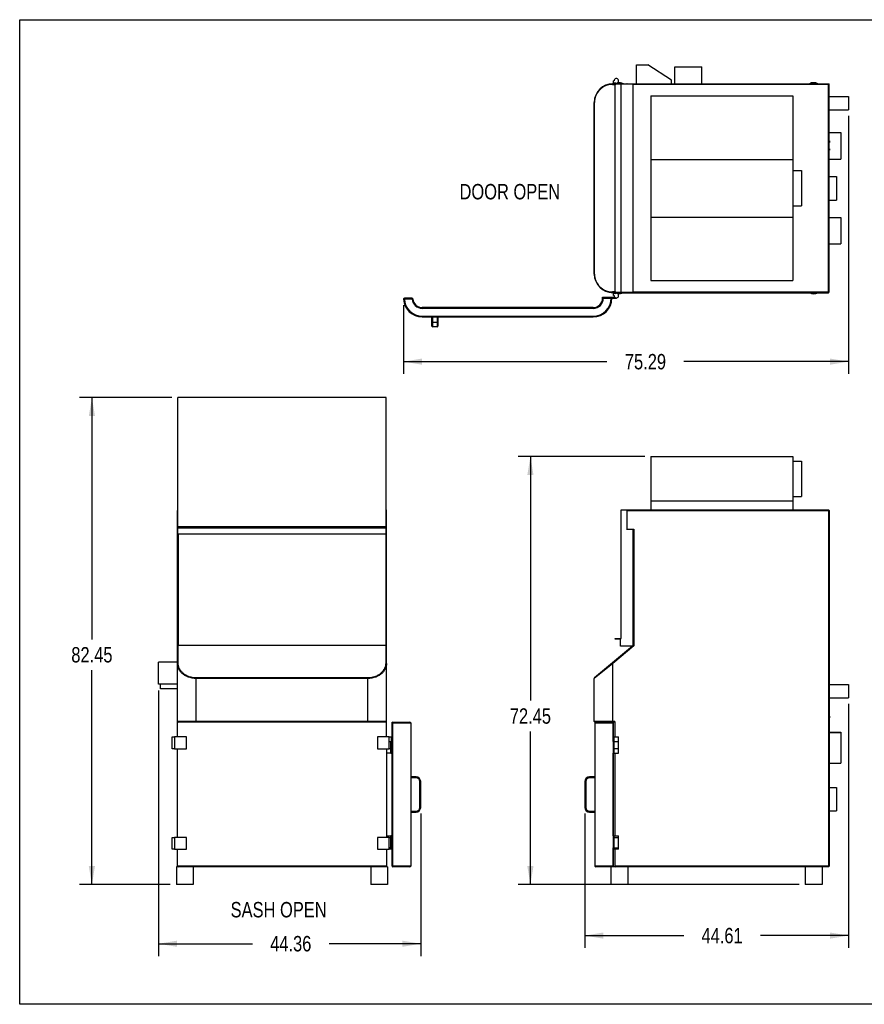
# Model space of a CAD drawing. Header units: inches. Extents: x 0 to 16, y 0 to 10.
# Tile 1 of 35: x 0 to 8.6, y 0 to 10. Entities that reach past the tile are written whole.
import ezdxf

# ---------------------------------------------------------------- set-up
doc = ezdxf.new("R2010")
doc.units = ezdxf.units.IN
doc.header["$LTSCALE"] = 0.935
doc.header["$MEASUREMENT"] = 0
doc.layers.get('0').update_dxf_attribs({"linetype": 'CONTINUOUS'})
doc.layers.add('02___PRT_ALL_AXES', color=7, linetype='CONTINUOUS')
doc.styles.get("Standard").update_dxf_attribs({"font": 'txt', "width": 0.8})
doc.dimstyles.new('DIMSTYLE_1', dxfattribs={"dimtxt": 0.15625, "dimasz": 0.1875, "dimexe": 0.125, "dimexo": 0.0625, "dimgap": 0.078125, "dimtad": 0, "dimtih": 1, "dimtoh": 1, "dimlfac": 16.666667, "dimzin": 4, "dimdsep": 46, "dimtxsty": 'Standard', "dimblk": '_FILLED', "dimblk1": '_FILLED', "dimblk2": '_FILLED', "dimcen": 0.09, "dimazin": 1, "dimtfac": 1, "dimtofl": 0, "dimtmove": 0, "dimatfit": 3, "dimldrblk": '_FILLED', "dimfxl": 1, "dimtolj": 1, "dimtzin": 4, "dimarcsym": 0})

# ---------------------------------------------------------------- blocks, each defined once
blk = doc.blocks.new('_FILLED')
at = {"color": 0, "linetype": 'ByBlock'}
blk.add_solid([(0, 0), (-1, 0.167), (-1, -0.167)], dxfattribs=at)
blk = doc.blocks.new('*D1')
at = {"color": 2, "linetype": 'Continuous', "transparency": 16777216}
for p, q in [((1.409, 3.188), (1.409, 0.49)), ((4.071, 1.937), (4.071, 0.49)), ((1.409, 0.615), (2.362, 0.615)), ((4.071, 0.615), (3.143, 0.615))]:
    blk.add_line(p, q, dxfattribs=at)
at = {"color": 2, "linetype": 'Continuous', "transparency": 16777216, "xscale": 0.1875, "yscale": 0.1875, "zscale": 0.1875, "rotation": 180}
blk.add_blockref('_FILLED', (1.409, 0.615), dxfattribs=at)
at = {"color": 2, "linetype": 'Continuous', "transparency": 16777216, "xscale": 0.1875, "yscale": 0.1875, "zscale": 0.1875}
blk.add_blockref('_FILLED', (4.071, 0.615), dxfattribs=at)
at = {"color": 2, "linetype": 'Continuous', "transparency": 16777216, "insert": (2.752, 0.694), "char_height": 0.1562, "width": 0.625, "attachment_point": 2, "line_spacing_factor": 0.9}
blk.add_mtext('44.36', dxfattribs=at)
blk = doc.blocks.new('*D2')
at = {"color": 2, "linetype": 'Continuous', "transparency": 16777216}
for p, q in [((1.543, 6.163), (0.608, 6.163)), ((0.733, 6.163), (0.733, 3.706)), ((0.733, 1.216), (0.733, 3.393)), ((1.528, 1.216), (0.608, 1.216))]:
    blk.add_line(p, q, dxfattribs=at)
at = {"color": 2, "linetype": 'Continuous', "transparency": 16777216, "xscale": 0.1875, "yscale": 0.1875, "zscale": 0.1875}
for p, rotation in [((0.733, 6.163), 90), ((0.733, 1.216), 270)]:
    blk.add_blockref('_FILLED', p, dxfattribs=dict(at, rotation=rotation))
at = {"color": 2, "linetype": 'Continuous', "transparency": 16777216, "insert": (0.733, 3.628), "char_height": 0.1562, "width": 0.625, "attachment_point": 2, "line_spacing_factor": 0.9}
blk.add_mtext('82.45', dxfattribs=at)
blk = doc.blocks.new('*D3')
at = {"color": 2, "linetype": 'Continuous', "transparency": 16777216}
for p, q in [((8.415, 3.051), (8.415, 0.573)), ((5.739, 1.937), (5.739, 0.573)), ((5.739, 0.698), (6.741, 0.698)), ((8.415, 0.698), (7.522, 0.698))]:
    blk.add_line(p, q, dxfattribs=at)
at = {"color": 2, "linetype": 'Continuous', "transparency": 16777216, "xscale": 0.1875, "yscale": 0.1875, "zscale": 0.1875, "rotation": 180}
blk.add_blockref('_FILLED', (5.739, 0.698), dxfattribs=at)
at = {"color": 2, "linetype": 'Continuous', "transparency": 16777216, "xscale": 0.1875, "yscale": 0.1875, "zscale": 0.1875}
blk.add_blockref('_FILLED', (8.415, 0.698), dxfattribs=at)
at = {"color": 2, "linetype": 'Continuous', "transparency": 16777216, "insert": (7.131, 0.776), "char_height": 0.1562, "width": 0.625, "attachment_point": 2, "line_spacing_factor": 0.9}
blk.add_mtext('44.61', dxfattribs=at)
blk = doc.blocks.new('*D4')
at = {"color": 2, "linetype": 'Continuous', "transparency": 16777216}
for p, q in [((6.346, 5.563), (5.06, 5.563)), ((5.185, 5.563), (5.185, 3.084)), ((5.185, 1.216), (5.185, 2.771)), ((7.913, 1.216), (5.06, 1.216))]:
    blk.add_line(p, q, dxfattribs=at)
at = {"color": 2, "linetype": 'Continuous', "transparency": 16777216, "xscale": 0.1875, "yscale": 0.1875, "zscale": 0.1875}
for p, rotation in [((5.185, 5.563), 90), ((5.185, 1.216), 270)]:
    blk.add_blockref('_FILLED', p, dxfattribs=dict(at, rotation=rotation))
at = {"color": 2, "linetype": 'Continuous', "transparency": 16777216, "insert": (5.185, 3.006), "char_height": 0.1562, "width": 0.625, "attachment_point": 2, "line_spacing_factor": 0.9}
blk.add_mtext('72.45', dxfattribs=at)
blk = doc.blocks.new('*D5')
at = {"color": 2, "linetype": 'Continuous', "transparency": 16777216}
for p, q in [((8.415, 9.024), (8.415, 6.402)), ((3.897, 7.1), (3.897, 6.402)), ((3.897, 6.527), (5.962, 6.527)), ((8.415, 6.527), (6.743, 6.527))]:
    blk.add_line(p, q, dxfattribs=at)
at = {"color": 2, "linetype": 'Continuous', "transparency": 16777216, "xscale": 0.1875, "yscale": 0.1875, "zscale": 0.1875, "rotation": 180}
blk.add_blockref('_FILLED', (3.897, 6.527), dxfattribs=at)
at = {"color": 2, "linetype": 'Continuous', "transparency": 16777216, "xscale": 0.1875, "yscale": 0.1875, "zscale": 0.1875}
blk.add_blockref('_FILLED', (8.415, 6.527), dxfattribs=at)
at = {"color": 2, "linetype": 'Continuous', "transparency": 16777216, "insert": (6.353, 6.605), "char_height": 0.1562, "width": 0.625, "attachment_point": 2, "line_spacing_factor": 0.9}
blk.add_mtext('75.29', dxfattribs=at)

msp = doc.modelspace()

# ---------------------------------------------------------------- linework, layer by layer
at = {"color": 7, "linetype": 'Continuous'}
for p, q in [((0, 0), (0, 10)), ((0, 10), (16, 10)), ((6.26271, 9.34958), (6.26271, 9.54184)), ((6.26271, 9.54184), (6.37719, 9.54184)), ((6.61719, 9.38644), (6.37719, 9.54184)), ((6.65129, 9.34958), (6.65129, 9.52208)), ((6.65129, 9.52208), (6.92504, 9.52208)), ((6.92504, 9.34958), (6.92504, 9.52208)), ((6.01702, 9.34208), (6.04839, 9.34208)), ((6.02184, 9.34958), (8.21781, 9.34958)), ((6.02907, 9.34958), (6.02907, 9.37793)), ((6.04704, 7.23895), (6.04704, 9.33797)), ((6.22734, 9.34577), (6.05484, 9.34577)), ((6.10734, 7.23115), (6.10734, 9.34577)), ((6.16688, 9.34577), (6.16688, 9.34958)), ((6.22734, 7.23115), (6.22734, 9.34577)), ((8.21001, 9.34178), (6.22734, 9.34178)), ((6.61719, 9.34958), (6.61719, 9.38644)), ((8.21001, 9.34178), (8.21781, 9.34958)), ((8.21001, 7.22734), (8.21001, 9.34178)), ((8.21781, 7.23514), (8.21781, 9.34958)), ((6.40845, 9.22671), (6.40845, 7.35021)), ((6.40845, 9.22671), (7.84845, 9.22671)), ((7.84845, 9.22671), (7.84845, 7.35021)), ((5.83284, 7.41634), (5.83284, 9.16058)), ((5.83284, 9.16058), (5.83552, 9.16058)), ((5.83552, 7.41634), (5.83552, 9.16058)), ((8.21781, 8.85473), (8.33781, 8.85473)), ((8.33781, 8.85473), (8.33781, 8.58458)), ((6.40845, 8.58103), (7.84845, 8.58103)), ((8.21781, 8.58458), (8.33781, 8.58458)), ((6.40845, 7.99589), (7.84845, 7.99589)), ((8.21781, 7.99234), (8.33781, 7.99234)), ((8.33781, 7.99234), (8.33781, 7.72219)), ((8.21781, 7.72219), (8.33781, 7.72219)), ((5.83284, 7.41634), (5.83552, 7.41634)), ((6.40845, 7.35021), (7.84845, 7.35021)), ((6.04839, 7.23484), (6.01702, 7.23484)), ((6.02184, 7.22734), (8.21001, 7.22734)), ((6.02907, 7.19899), (6.02907, 7.22734)), ((6.05484, 7.23115), (6.22734, 7.23115)), ((6.16688, 7.22734), (6.16688, 7.23115)), ((6.22734, 7.23514), (8.21781, 7.23514)), ((3.90507, 7.16314), (3.90508, 7.17064)), ((3.98406, 7.16314), (3.90507, 7.16314)), ((3.98408, 7.17064), (3.90508, 7.17064)), ((3.98406, 7.17064), (3.98406, 7.16314)), ((3.98406, 7.16314), (3.98461, 7.16318)), ((5.91724, 7.17035), (5.91724, 7.18245)), ((5.92504, 7.17035), (5.92266, 7.17035)), ((5.92477, 7.17064), (6.00393, 7.17064)), ((5.92504, 7.17064), (5.92504, 7.17035)), ((6.01173, 7.17064), (6.05741, 7.17064)), ((4.0858, 7.06835), (4.0858, 7.07615)), ((5.82304, 7.07615), (4.0858, 7.07615)), ((5.82304, 7.06835), (4.0858, 7.06835)), ((5.82304, 7.06835), (5.82304, 7.07615)), ((4.08611, 6.98947), (4.08611, 6.98167)), ((4.08611, 6.98947), (5.82273, 6.98947)), ((4.08611, 6.98167), (5.82273, 6.98167)), ((4.18529, 6.88789), (4.18529, 6.98167)), ((4.18529, 6.92734), (4.24671, 6.92734)), ((4.19309, 6.88009), (4.19309, 6.98167)), ((4.23891, 6.98167), (4.23891, 6.88009)), ((4.24671, 6.98167), (4.24671, 6.88789)), ((5.82273, 6.98947), (5.82273, 6.98167)), ((4.23891, 6.88009), (4.19309, 6.88009)), ((1.60523, 4.7789), (1.60523, 6.1625)), ((3.71985, 6.1625), (1.60523, 6.1625)), ((3.71985, 4.7789), (3.71985, 6.1625)), ((6.40845, 5.5625), (6.40845, 5.0225)), ((6.40845, 5.5625), (7.84845, 5.5625)), ((7.84845, 5.5625), (7.84845, 5.0225)), ((6.40845, 5.11226), (7.84845, 5.11226)), ((1.60141, 2.7158), (1.60141, 5.0147)), ((1.60141, 5.0147), (1.60523, 5.0147)), ((3.71985, 5.0147), (3.72366, 5.0147)), ((3.72366, 2.7158), (3.72366, 5.0147)), ((6.10734, 3.7139), (6.10734, 5.0225)), ((6.10734, 5.0225), (8.21001, 5.0225)), ((6.15908, 5.0147), (8.21781, 5.0147)), ((6.16688, 4.82723), (6.16688, 5.0225)), ((8.21001, 5.0225), (8.21001, 1.3958)), ((8.21781, 5.0147), (8.21781, 1.4036)), ((1.60523, 4.82723), (1.60141, 4.82723)), ((1.60523, 4.8539), (3.71985, 4.8539)), ((1.60523, 4.8476), (3.71985, 4.8476)), ((1.60523, 4.8398), (3.71985, 4.8398)), ((1.61303, 4.8539), (1.61303, 4.8476)), ((3.71205, 4.8476), (3.71205, 4.8539)), ((3.72366, 4.82723), (3.71985, 4.82723)), ((6.15908, 4.82723), (6.23514, 4.82723)), ((6.22734, 3.644), (6.22734, 4.82723)), ((6.23514, 4.82723), (6.23514, 3.64076)), ((1.60523, 4.7789), (3.71985, 4.7789)), ((1.60921, 4.7789), (1.60921, 3.644)), ((3.71586, 4.7789), (3.71586, 3.644)), ((6.04704, 3.7076), (6.04704, 3.7139)), ((6.04704, 3.7139), (6.10734, 3.7139)), ((6.09324, 3.7076), (6.04704, 3.7076)), ((6.05484, 3.7076), (6.05484, 3.7139)), ((1.60891, 3.46753), (1.60891, 3.644)), ((3.71586, 3.644), (1.60921, 3.644)), ((3.71616, 3.644), (3.71616, 3.46753)), ((6.22126, 3.6389), (5.83552, 3.31523)), ((6.23514, 3.64076), (6.02184, 3.46178)), ((6.10104, 3.6389), (6.10104, 3.6998)), ((6.22126, 3.6389), (6.10104, 3.6389)), ((6.22734, 3.644), (6.22903, 3.64342)), ((6.22903, 3.64342), (6.23514, 3.64076)), ((1.40915, 3.25017), (1.40915, 3.47517)), ((1.60141, 3.47517), (1.40915, 3.47517)), ((6.02184, 3.46178), (5.83284, 3.30949)), ((6.02184, 3.46178), (6.01702, 3.46753)), ((6.02184, 2.8658), (6.02184, 3.46178)), ((1.79041, 2.8658), (1.79041, 3.31523)), ((3.53466, 3.31523), (1.79041, 3.31523)), ((3.53466, 3.30949), (1.79041, 3.30949)), ((3.53466, 2.8658), (3.53466, 3.31523)), ((5.83284, 2.8736), (5.83284, 3.30949)), ((1.60141, 3.25017), (1.40915, 3.25017)), ((1.42891, 3.20324), (1.42891, 3.25017)), ((1.60141, 3.20324), (1.42891, 3.20324)), ((3.72366, 2.8736), (1.60141, 2.8736)), ((3.71586, 2.8658), (1.60921, 2.8658)), ((3.78035, 2.8658), (3.78035, 2.8658)), ((3.78064, 2.86543), (3.78035, 2.8658)), ((3.78035, 1.4036), (3.78035, 2.86543)), ((3.78035, 2.8583), (3.78849, 2.858)), ((3.78064, 2.8658), (3.96153, 2.8658)), ((3.78064, 2.8658), (3.78064, 2.86543)), ((3.78161, 2.86436), (3.78064, 2.86543)), ((3.78849, 2.858), (3.96933, 2.858)), ((3.78849, 1.4033), (3.78849, 2.858)), ((3.96933, 2.858), (3.96933, 1.4033)), ((6.04088, 2.8736), (5.83284, 2.8736)), ((5.84009, 2.858), (5.84009, 1.4033)), ((5.84009, 2.858), (6.02093, 2.858)), ((6.04088, 2.8658), (5.84064, 2.8658)), ((6.02093, 2.858), (6.02093, 2.6708)), ((6.02696, 2.86384), (6.02872, 2.86551)), ((6.02907, 1.4036), (6.02907, 2.8658)), ((6.04088, 2.8736), (6.04088, 2.7158)), ((1.57307, 2.7158), (1.57307, 2.5958)), ((1.69307, 2.7158), (1.57307, 2.7158)), ((1.69307, 2.5958), (1.69307, 2.7158)), ((3.75201, 2.7158), (3.63201, 2.7158)), ((3.63201, 2.7158), (3.63201, 2.5958)), ((3.75201, 2.5958), (3.75201, 2.7158)), ((8.21781, 2.76411), (8.33781, 2.76411)), ((8.21781, 2.76178), (8.33781, 2.76178)), ((8.33781, 2.76411), (8.33781, 2.44903)), ((3.78064, 2.6708), (3.76854, 2.6708)), ((3.76854, 2.5508), (3.76854, 2.6708)), ((6.02093, 2.6708), (6.02907, 2.6708)), ((1.57307, 2.5958), (1.69307, 2.5958)), ((1.60141, 1.6958), (1.60141, 2.5958)), ((3.63201, 2.5958), (3.75201, 2.5958)), ((3.72366, 2.5958), (3.72366, 1.6958)), ((3.76854, 2.5508), (3.78064, 2.5508)), ((6.02093, 2.5508), (6.02093, 1.7108)), ((6.02093, 2.5508), (6.02907, 2.5508)), ((6.04088, 2.5508), (6.04088, 1.7108)), ((8.21781, 2.44903), (8.33781, 2.44903)), ((4.02366, 2.30915), (3.96933, 2.30915)), ((4.02366, 2.30135), (3.96933, 2.30135)), ((4.02366, 2.30135), (4.02366, 2.30915)), ((5.78576, 2.30135), (5.78576, 2.30915)), ((5.84009, 2.30915), (5.78576, 2.30915)), ((5.84009, 2.30135), (5.78576, 2.30135)), ((4.06311, 2.2619), (4.07091, 2.2619)), ((4.06311, 1.99986), (4.06311, 2.2619)), ((4.07091, 1.99986), (4.07091, 2.2619)), ((5.73851, 2.2619), (5.73851, 1.99986)), ((5.74631, 2.2619), (5.73851, 2.2619)), ((5.74631, 2.2619), (5.74631, 1.99986)), ((3.96933, 1.96026), (4.02351, 1.96026)), ((3.96933, 1.95246), (4.02351, 1.95246)), ((4.02351, 1.96026), (4.02351, 1.95246)), ((4.06311, 1.99986), (4.07091, 1.99986)), ((5.74631, 1.99986), (5.73851, 1.99986)), ((5.78591, 1.96026), (5.84009, 1.96026)), ((5.78591, 1.96026), (5.78591, 1.95246)), ((5.78591, 1.95246), (5.84009, 1.95246)), ((3.78064, 1.7108), (3.76854, 1.7108)), ((3.76854, 1.5908), (3.76854, 1.7108)), ((6.02093, 1.7108), (6.02907, 1.7108)), ((1.69307, 1.6958), (1.57307, 1.6958)), ((1.57307, 1.6958), (1.57307, 1.5758)), ((1.69307, 1.5758), (1.69307, 1.6958)), ((3.75201, 1.6958), (3.63201, 1.6958)), ((3.63201, 1.6958), (3.63201, 1.5758)), ((3.75201, 1.5758), (3.75201, 1.6958)), ((1.57307, 1.5758), (1.69307, 1.5758)), ((1.60141, 1.4036), (1.60141, 1.5758)), ((3.63201, 1.5758), (3.75201, 1.5758)), ((3.72366, 1.5758), (3.72366, 1.4036)), ((3.76854, 1.5908), (3.78064, 1.5908)), ((6.02125, 1.5908), (6.02907, 1.5908)), ((6.02125, 1.5908), (6.02125, 1.4036)), ((6.04088, 1.5758), (6.04088, 1.4036)), ((3.72366, 1.4036), (1.60141, 1.4036)), ((3.96933, 1.4033), (3.78849, 1.4033)), ((6.02094, 1.4033), (5.84009, 1.4033)), ((6.02094, 1.4033), (6.02125, 1.4036)), ((6.02907, 1.4036), (6.02125, 1.4036)), ((8.21781, 1.4036), (6.04088, 1.4036)), ((3.96183, 1.3958), (3.78815, 1.3958)), ((6.01953, 1.3958), (5.84759, 1.3958)), ((16, 0), (0, 0))]:
    msp.add_line(p, q, dxfattribs=at)
for centre, radius, start, end in [((6.02184, 9.16058), 0.189, 90, 180), ((6.01702, 9.16059), 0.1815, 89.999759, 180.000356), ((6.05484, 9.33797), 0.0078, 90, 180), ((6.16688, 9.34178), 0.0078, 90, 148.984148), ((6.02184, 7.41634), 0.189, 180, 270), ((6.01702, 7.41634), 0.1815, 179.999935, 270.000065), ((6.05484, 7.23895), 0.0078, 180, 270), ((6.16688, 7.23514), 0.0078, 210.882663, 270), ((8.21001, 7.23514), 0.0078, 270, 360), ((3.90508, 7.16284), 0.0078, 90, 182.474733), ((4.08611, 7.17067), 0.189, 182.474733, 270), ((4.08611, 7.17067), 0.1812, 182.379787, 270), ((4.0858, 7.17035), 0.102, 184.054532, 270), ((3.98408, 7.16284), 0.0078, 4.223489, 90), ((4.0858, 7.17035), 0.0942, 184.223489, 270), ((5.82273, 7.17067), 0.189, 270, 359.992906), ((5.82273, 7.17067), 0.1812, 270, 359.992601), ((5.82304, 7.17035), 0.102, 270, 360), ((5.82304, 7.17035), 0.0942, 270, 360), ((5.92477, 7.16284), 0.0078, 90, 175.776848), ((6.00376, 7.16284), 0.0078, 357.525457, 90), ((4.19309, 6.88789), 0.0078, 180, 270), ((4.23891, 6.88789), 0.0078, 270, 360), ((1.60921, 5.0147), 0.0078, 121.015852, 180), ((3.71586, 5.0147), 0.0078, 0, 59.202565), ((8.21001, 5.0147), 0.0078, 0, 90), ((6.09324, 3.6998), 0.0078, 0, 90), ((5.84034, 3.30949), 0.0075, 130, 180), ((1.60921, 2.8736), 0.0078, 180, 270), ((3.71586, 2.8736), 0.0078, 270, 360), ((3.78785, 2.8583), 0.0075, 90, 180), ((3.99619, 3.06172), 0.29154, 222.606597, 222.837817), ((3.96153, 2.858), 0.0078, 0, 90), ((5.84064, 2.8736), 0.0078, 180, 270), ((5.84789, 2.858), 0.0078, 90, 180), ((6.52679, 2.34137), 0.72305, 133.731604, 134.396403), ((4.02366, 2.2619), 0.04724, 0, 90), ((4.02366, 2.2619), 0.03944, 0, 90), ((5.78576, 2.2619), 0.04724, 90, 180), ((5.78576, 2.2619), 0.03944, 90, 180), ((4.02351, 1.99986), 0.0474, 270, 360), ((4.02351, 1.99986), 0.0396, 270, 360), ((5.78591, 1.99986), 0.0474, 180, 270), ((5.78591, 1.99986), 0.0396, 180, 270), ((3.78815, 1.4036), 0.0078, 180, 270), ((3.96183, 1.4033), 0.0075, 270, 360), ((5.84759, 1.4033), 0.0075, 180, 270), ((6.02127, 1.4036), 0.0078, 270, 360), ((8.21001, 1.4036), 0.0078, 270, 360)]:
    msp.add_arc(centre, radius, start, end, dxfattribs=at)
for points, knots in [([(6.02184, 9.34958), (6.0212, 9.34958), (6.0198, 9.3491), (6.01824, 9.34735), (6.01725, 9.3449), (6.01702, 9.34305), (6.01702, 9.34208)], [0, 0, 0, 0, 0.198337, 0.4303116, 0.7029102, 1, 1, 1, 1]), ([(6.02184, 7.22734), (6.0212, 7.22734), (6.0198, 7.22782), (6.01824, 7.22957), (6.01725, 7.23202), (6.01702, 7.23387), (6.01702, 7.23484)], [0, 0, 0, 0, 0.198337, 0.4303116, 0.7029102, 1, 1, 1, 1]), ([(3.89729, 7.16251), (3.89729, 7.16252), (3.89735, 7.16256), (3.89746, 7.16258), (3.89765, 7.16262), (3.89803, 7.16267), (3.89868, 7.16275), (3.89963, 7.16283), (3.9008, 7.16292), (3.90213, 7.163), (3.90357, 7.16308), (3.90456, 7.16312), (3.90507, 7.16314)], [0, 0, 0, 0, 0.0065408, 0.0212722, 0.0453467, 0.0785218, 0.1708711, 0.2949492, 0.4460604, 0.6184421, 0.8054788, 1, 1, 1, 1]), ([(3.98407, 7.17064), (3.98413, 7.17064), (3.98422, 7.17038), (3.9843, 7.17), (3.98439, 7.16929), (3.98447, 7.16838), (3.98453, 7.16726), (3.9846, 7.16551), (3.98462, 7.16413), (3.98461, 7.16318)], [0, 0, 0, 0, 0.0247864, 0.0834424, 0.1759893, 0.2996928, 0.449946, 0.6217226, 1, 1, 1, 1]), ([(3.98462, 7.16318), (3.98555, 7.16325), (3.9869, 7.16333), (3.98861, 7.16341), (3.9897, 7.16345), (3.99056, 7.16348), (3.99125, 7.16349), (3.99159, 7.16346), (3.99186, 7.16346), (3.99186, 7.16341)], [0, 0, 0, 0, 0.3866408, 0.5589908, 0.7091591, 0.8318898, 0.9229404, 0.9791402, 1, 1, 1, 1]), ([(1.60891, 3.644), (1.60791, 3.644), (1.60645, 3.64396), (1.60463, 3.64352), (1.60292, 3.64291), (1.60141, 3.64179), (1.60141, 3.64076)], [0, 0, 0, 0, 0.3479074, 0.5040015, 0.6424283, 1, 1, 1, 1]), ([(3.71586, 3.644), (3.7169, 3.644), (3.71885, 3.64392), (3.72164, 3.64329), (3.72366, 3.64182), (3.72366, 3.64076)], [0, 0, 0, 0, 0.3474962, 0.6422226, 1, 1, 1, 1]), ([(1.60141, 3.46178), (1.60141, 3.46254), (1.60185, 3.46414), (1.60358, 3.46603), (1.60606, 3.46725), (1.60795, 3.46753), (1.60891, 3.46753)], [0, 0, 0, 0, 0.2186037, 0.4570018, 0.7206454, 1, 1, 1, 1]), ([(1.79041, 3.30949), (1.76304, 3.30949), (1.72267, 3.31654), (1.67645, 3.33899), (1.64879, 3.3595), (1.62746, 3.38291), (1.61238, 3.40823), (1.60341, 3.43472), (1.60141, 3.45286), (1.60141, 3.46178)], [0, 0, 0, 0, 0.3063336, 0.4454809, 0.5727011, 0.6892942, 0.7975668, 0.900198, 1, 1, 1, 1]), ([(1.79041, 3.31523), (1.77678, 3.31523), (1.75007, 3.31775), (1.71269, 3.32862), (1.68031, 3.34514), (1.65388, 3.36576), (1.63358, 3.38916), (1.61928, 3.41438), (1.6108, 3.44068), (1.60891, 3.45867), (1.60891, 3.46753)], [0, 0, 0, 0, 0.1559315, 0.3047776, 0.4427476, 0.5693001, 0.6859009, 0.7948544, 0.8986969, 1, 1, 1, 1]), ([(3.71616, 3.46753), (3.71616, 3.45867), (3.71428, 3.44067), (3.70578, 3.41435), (3.69147, 3.38911), (3.67115, 3.36571), (3.64471, 3.34511), (3.61233, 3.3286), (3.57498, 3.31775), (3.54828, 3.31523), (3.53466, 3.31523)], [0, 0, 0, 0, 0.1013435, 0.2052568, 0.3142999, 0.4309725, 0.5575229, 0.6954226, 0.8441838, 1, 1, 1, 1]), ([(3.72366, 3.46178), (3.72366, 3.45286), (3.72166, 3.4347), (3.71268, 3.4082), (3.69758, 3.38286), (3.67624, 3.35946), (3.64857, 3.33895), (3.60236, 3.31653), (3.56202, 3.30949), (3.53466, 3.30949)], [0, 0, 0, 0, 0.0998398, 0.2025406, 0.310902, 0.4275654, 0.5547812, 0.6938574, 1, 1, 1, 1]), ([(3.72366, 3.46178), (3.72366, 3.46254), (3.72322, 3.46414), (3.72149, 3.46603), (3.71902, 3.46725), (3.71713, 3.46753), (3.71616, 3.46753)], [0, 0, 0, 0, 0.2186037, 0.4570019, 0.7206455, 1, 1, 1, 1]), ([(3.78849, 2.858), (3.78846, 2.85851), (3.78843, 2.85951), (3.78835, 2.86095), (3.78827, 2.86228), (3.78818, 2.86345), (3.7881, 2.8644), (3.78803, 2.86506), (3.78797, 2.86544), (3.78793, 2.86563), (3.7879, 2.86574), (3.78787, 2.8658), (3.78786, 2.8658)], [0, 0, 0, 0, 0.194232, 0.381032, 0.5532643, 0.7043443, 0.8285206, 0.9210685, 0.9543513, 0.9785658, 0.9936037, 1, 1, 1, 1]), ([(3.78849, 1.4033), (3.78797, 1.4033), (3.78694, 1.4033), (3.78544, 1.40332), (3.78405, 1.40334), (3.78283, 1.40338), (3.78183, 1.40342), (3.78114, 1.40347), (3.78074, 1.40351), (3.78053, 1.40354), (3.78043, 1.40356), (3.78035, 1.40359), (3.78035, 1.4036)], [0, 0, 0, 0, 0.1923135, 0.3784878, 0.5509862, 0.70282, 0.827862, 0.9211002, 0.9545907, 0.9789013, 0.9938641, 1, 1, 1, 1]), ([(3.78815, 1.3958), (3.78817, 1.3958), (3.78819, 1.39587), (3.78821, 1.39596), (3.78824, 1.39615), (3.78828, 1.39652), (3.78834, 1.39715), (3.7884, 1.39807), (3.78845, 1.39919), (3.78849, 1.40047), (3.7885, 1.40186), (3.7885, 1.40282), (3.78849, 1.4033)], [0, 0, 0, 0, 0.0058272, 0.0206307, 0.0446743, 0.0778499, 0.1704639, 0.2946678, 0.445869, 0.6184012, 0.8058725, 1, 1, 1, 1]), ([(6.02094, 1.4033), (6.02094, 1.40235), (6.02095, 1.40096), (6.02099, 1.39919), (6.02103, 1.39807), (6.02108, 1.39715), (6.02112, 1.39652), (6.02117, 1.39615), (6.0212, 1.39596), (6.02122, 1.39587), (6.02125, 1.3958), (6.02127, 1.3958)], [0, 0, 0, 0, 0.3814066, 0.5538245, 0.7048757, 0.8289091, 0.921387, 0.9545453, 0.978634, 0.9936017, 1, 1, 1, 1])]:
    msp.add_open_spline(points, degree=3, knots=knots, dxfattribs=at)
at = {"layer": '02___PRT_ALL_AXES', "color": 7, "linetype": 'Continuous'}
for p, q in [((6.0338, 9.37793), (6.02907, 9.37793)), ((6.04088, 9.34958), (6.04088, 9.36108)), ((8.21781, 9.22114), (8.41487, 9.22114)), ((8.41487, 9.22114), (8.41487, 9.08614)), ((8.21781, 9.08614), (8.41487, 9.08614)), ((8.21781, 8.76818), (8.21987, 8.76818)), ((8.21781, 8.75318), (8.21987, 8.75318)), ((8.21987, 8.76818), (8.21987, 8.75318)), ((8.21781, 8.68958), (8.21987, 8.68958)), ((8.21781, 8.67458), (8.21987, 8.67458)), ((8.21987, 8.68958), (8.21987, 8.67458)), ((7.84845, 8.46846), (7.93665, 8.46846)), ((7.93665, 8.46846), (7.93665, 8.10846)), ((8.21781, 8.40846), (8.29281, 8.40846)), ((8.29281, 8.40846), (8.29281, 8.16846)), ((7.84845, 8.10846), (7.93665, 8.10846)), ((8.21781, 8.16846), (8.29281, 8.16846)), ((6.04088, 7.21584), (6.04088, 7.22734)), ((5.91724, 7.18245), (6.04054, 7.18245)), ((6.0338, 7.19899), (6.02907, 7.19899)), ((6.05741, 7.17064), (6.05741, 7.17537)), ((7.84845, 5.51749), (7.93665, 5.51749)), ((7.93665, 5.51749), (7.93665, 5.15749)), ((7.84845, 5.15749), (7.93665, 5.15749)), ((8.21781, 3.24838), (8.41487, 3.24838)), ((8.41487, 3.24838), (8.41487, 3.11338)), ((8.21781, 3.11338), (8.41487, 3.11338)), ((8.21781, 2.92612), (8.21987, 2.92612)), ((8.21781, 2.91112), (8.21987, 2.91112)), ((8.21987, 2.92612), (8.21987, 2.91112)), ((1.54946, 2.5958), (1.54946, 2.7158)), ((1.54946, 2.7158), (1.57307, 2.7158)), ((3.75201, 2.7158), (3.77562, 2.7158)), ((3.77562, 2.6708), (3.77562, 2.7158)), ((6.02907, 2.7158), (6.08102, 2.7158)), ((6.03379, 2.5508), (6.0338, 2.7158)), ((6.08104, 2.5508), (6.08102, 2.7158)), ((3.75201, 2.6708), (3.76854, 2.6708)), ((6.02907, 2.6708), (6.08102, 2.6708)), ((1.57307, 2.5958), (1.54946, 2.5958)), ((3.72838, 2.5508), (3.72838, 2.5958)), ((3.76854, 2.5508), (3.72838, 2.5508)), ((3.76854, 2.5958), (3.75201, 2.5958)), ((6.08102, 2.5958), (6.02907, 2.5958)), ((6.02907, 2.5508), (6.08104, 2.5508)), ((8.21781, 2.20361), (8.29281, 2.20361)), ((8.29281, 2.20361), (8.29281, 1.96361)), ((8.21781, 1.96361), (8.29281, 1.96361)), ((3.72838, 1.7108), (3.76854, 1.7108)), ((3.72838, 1.6958), (3.72838, 1.7108)), ((6.02907, 1.7108), (6.08104, 1.7108)), ((6.0338, 1.5758), (6.03379, 1.7108)), ((6.08102, 1.5758), (6.08104, 1.7108)), ((1.54946, 1.6958), (1.57307, 1.6958)), ((1.54946, 1.5758), (1.54946, 1.6958)), ((3.75201, 1.6958), (3.76854, 1.6958)), ((6.02907, 1.6958), (6.08102, 1.6958)), ((1.57307, 1.5758), (1.54946, 1.5758)), ((3.76854, 1.5908), (3.75201, 1.5908)), ((3.77562, 1.5758), (3.75201, 1.5758)), ((3.77562, 1.5758), (3.77562, 1.5908)), ((6.02907, 1.5908), (6.08104, 1.5908)), ((6.08102, 1.5758), (6.02907, 1.5758)), ((3.73419, 1.3958), (1.59088, 1.3958)), ((1.59088, 1.3958), (1.59088, 1.2158)), ((1.76128, 1.3958), (1.76128, 1.2158)), ((3.56379, 1.3958), (3.56379, 1.2158)), ((3.73419, 1.3958), (3.73419, 1.2158)), ((6.00292, 1.3958), (6.00292, 1.2158)), ((8.21001, 1.3958), (6.01953, 1.3958)), ((6.17332, 1.3958), (6.17332, 1.2158)), ((7.97588, 1.3958), (7.97588, 1.2158)), ((8.14628, 1.3958), (8.14628, 1.2158)), ((1.76128, 1.2158), (1.59088, 1.2158)), ((3.73419, 1.2158), (3.56379, 1.2158)), ((6.17332, 1.2158), (6.00292, 1.2158)), ((8.14628, 1.2158), (7.97588, 1.2158))]:
    msp.add_line(p, q, dxfattribs=at)
for centre, radius, start, end in [((6.05741, 9.37793), 0.02361, 225.544241, 180), ((6.08812, 9.27491), 0.0852, 109.481346, 117.702734), ((6.08812, 9.27491), 0.0852, 61.679332, 103.794292), ((8.06108, 9.27497), 0.0852, 61.607427, 118.392573), ((6.05741, 7.19899), 0.02361, 180, 134.455759), ((6.08812, 7.30201), 0.0852, 242.297266, 249.977167), ((6.08812, 7.30201), 0.0852, 256.200581, 298.320668), ((8.06108, 7.30195), 0.0852, 241.607427, 298.392573), ((1.60921, 1.4036), 0.0078, 180, 270), ((3.71586, 1.4036), 0.0078, 270, 360), ((6.04868, 1.4036), 0.0078, 180, 270)]:
    msp.add_arc(centre, radius, start, end, dxfattribs=at)

# ---------------------------------------------------------------- texts
at = {"color": 2, "linetype": 'Continuous', "char_height": 0.15625, "width": 1.125, "attachment_point": 1, "line_spacing_factor": 0.9}
for s, insert in [('DOOR OPEN', (4.46507, 8.33143)), ('SASH OPEN', (2.14129, 1.03908))]:
    msp.add_mtext(s, dxfattribs=dict(at, insert=insert))

# ---------------------------------------------------------------- dimensions: what is measured, and where the dimension line sits
at = {"color": 2, "linetype": 'Continuous'}
for base, p1, p2, angle, picture, middle in [((3.89729, 6.527), (8.41487, 9.08614), (3.89729, 7.16251), 180, '*D5', (6.35281, 6.527)), ((0.733433, 1.215802), (1.605229, 6.162503), (1.590883, 1.215802), 270, '*D2', (0.733433, 3.549422)), ((5.184814, 1.215802), (6.408449, 5.562503), (7.975881, 1.215802), 270, '*D4', (5.18872, 2.927418)), ((1.40915, 0.61546), (4.07091, 1.99986), (1.40915, 3.25017), 180, '*D1', (2.75244, 0.61546))]:
    dim = msp.add_linear_dim(base=base, p1=p1, p2=p2, angle=angle, dimstyle='DIMSTYLE_1', dxfattribs=at)
    dim.commit()
    dim.dimension.update_dxf_attribs({"geometry": picture, "text_midpoint": middle, "dimtype": 160})
dim = msp.add_linear_dim(base=(8.41487, 0.69805), p1=(5.73851, 1.99986), p2=(8.41487, 3.11338), dimstyle='DIMSTYLE_1', dxfattribs=at)
dim.commit()
dim.dimension.update_dxf_attribs({"geometry": '*D3', "text_midpoint": (7.11572, 0.69805), "dimtype": 160})

doc.saveas('drawing.dxf')
